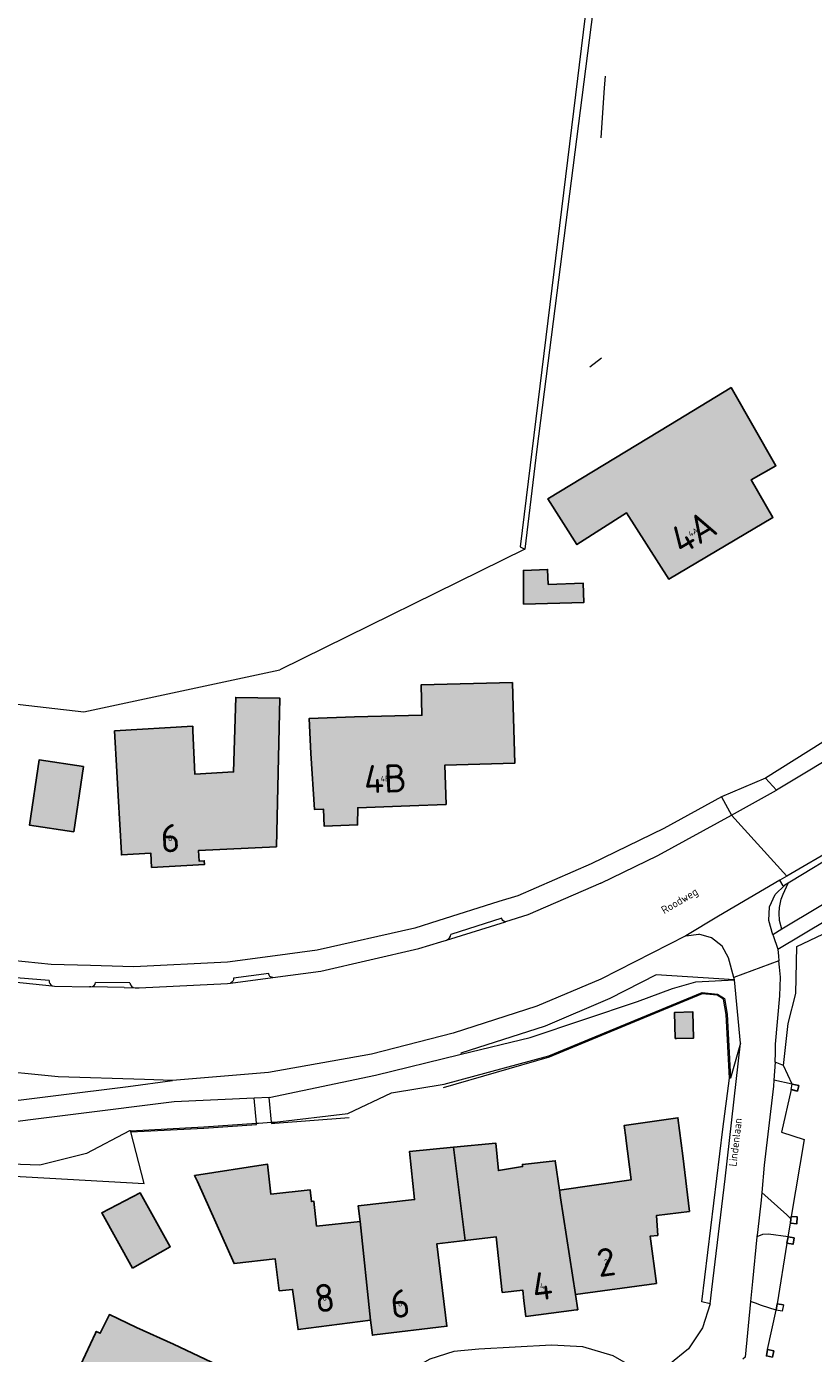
# Model space of a CAD drawing. Header units: metres. Extents: x 191562 to 192551, y 309453 to 310109.
# Tile 36 of 49: x 192133 to 192203, y 309780 to 309898. Entities that reach past the tile are written whole.
import ezdxf
from ezdxf.enums import TextEntityAlignment as Align

# ---------------------------------------------------------------- set-up
doc = ezdxf.new("R2010")
doc.units = ezdxf.units.M
for name, color, linetype, lineweight in [('B-WE-GR-BEPLANTING_CULTUUR_BODEMBEDEKKER-GV', 253, 'Continuous', 9), ('B-WE-GR-BEPLANTING_CULTUUR_HEESTERS-GV', 253, 'Continuous', 9), ('B-WE-GR-HAAG-G', 253, 'GR-HAAG1', 9), ('B-WE-GR-HAAG-GV', 253, 'Continuous', 9), ('B-WE-GW-TALUD_KRUIN-G', 253, 'Continuous', 9), ('B-WE-IE-TERREINAFSCHEIDING_KUNSTMATIG_HEKWERK-G', 253, 'IE-TERREINAFSCHEIDING-KUNSTMATIG', 9), ('B-WE-IE-TERREINAFSCHEIDING_KUNSTMATIG_MUUR-GV', 250, 'Continuous', 25), ('B-WE-OG-BEBOUWING-GV', 250, 'Continuous', 25), ('B-WE-OG-BEBOUWING-T18', 1, 'Continuous', 25), ('B-WE-OG-TERREIN_BEGROEID-GV', 253, 'Continuous', 9), ('B-WE-OG-TERREIN_ERF-GV', 253, 'Continuous', 9), ('B-WE-OG-TOPOGRAFIE-T18', 2, 'Continuous', 35), ('B-WE-VH-GESLOTENVERHARDING_ASFALT-GV', 253, 'Continuous', 9), ('B-WE-VH-HALFVERHARDING_GRIND-GV', 253, 'Continuous', 9), ('B-WE-VH-OPENVERHARDING_BETONSTRAATSTEEN-GV', 253, 'Continuous', 9), ('B-WE-VH-OPENVERHARDING_SIERBESTRATING-GV', 253, 'Continuous', 9), ('B-WE-VH-OPENVERHARDING_STRAATBAKSTEEN-GV', 253, 'Continuous', 9), ('B-WE-VH-TEGEL-GV', 253, 'Continuous', 9), ('X-XX-AL-T25_1000', 1, 'Continuous', 25)]:
    doc.layers.add(name, color=color, linetype=linetype, lineweight=lineweight)
doc.layers.add('B-WE-OG-BEBOUWING-V', color=7, linetype='Continuous', lineweight=5, true_color=0xfff3f2)
doc.styles.add('NLCS-ISO-M200-T18', font='NLCS-ISO.ttf', dxfattribs={"height": 0.36})
doc.linetypes.add('GR-HAAG1', pattern='A,6,[176,NLCS.SHX,S=0.125,R=0,X=0,Y=0],-2', length=8)
doc.linetypes.add('IE-TERREINAFSCHEIDING-KUNSTMATIG', pattern='A,4,[82,NLCS.SHX,S=0.75,R=90,X=0,Y=0],4,-2', length=10)

msp = doc.modelspace()

# ---------------------------------------------------------------- hatches: boundary and pattern name
at = {"layer": 'B-WE-OG-BEBOUWING-V'}
for points in [[(192199.552, 309854.175), (192197.622, 309857.53), (192199.833, 309858.801), (192195.833, 309865.753), (192195.755, 309865.705), (192190.44, 309862.482), (192179.509, 309855.854), (192182.099, 309851.783), (192186.526, 309854.599), (192190.278, 309848.701)], [(192177.331, 309846.464), (192182.717, 309846.619), (192182.667, 309848.338), (192179.538, 309848.225), (192179.483, 309849.56), (192177.337, 309849.474)], [(192158.403, 309833.176), (192158.712, 309828.185), (192159.506, 309828.225), (192159.571, 309826.706), (192162.552, 309826.804), (192162.566, 309828.341), (192167.225, 309828.515), (192170.434, 309828.635), (192170.323, 309832.121), (192176.575, 309832.321), (192176.415, 309837.318), (192176.346, 309839.48), (192168.217, 309839.277), (192168.285, 309836.572), (192162.285, 309836.422), (192158.245, 309836.301)], [(192140.885, 309835.195), (192141.091, 309831.58), (192141.216, 309829.401), (192141.508, 309824.288), (192141.516, 309824.142), (192144.137, 309824.283), (192144.204, 309823.028), (192148.916, 309823.297), (192148.901, 309823.617), (192148.438, 309823.594), (192148.393, 309824.533), (192155.325, 309824.866), (192155.633, 309838.083), (192151.707, 309838.162), (192151.506, 309831.526), (192148.051, 309831.329), (192147.881, 309835.179), (192147.863, 309835.593)], [(192138.148, 309832.007), (192134.198, 309832.611), (192133.32, 309826.794), (192137.261, 309826.199)], [(192190.839, 309807.791), (192190.982, 309807.792), (192192.474, 309807.807), (192192.429, 309810.127), (192192.428, 309810.15), (192190.789, 309810.093)], [(192180.542, 309794.272), (192180.64, 309793.591), (192181.986, 309784.975), (192189.177, 309785.964), (192188.616, 309790.167), (192189.295, 309790.242), (192189.178, 309792.018), (192192.128, 309792.377), (192191.524, 309797.34), (192191.091, 309800.723), (192186.311, 309800.043), (192186.448, 309798.961), (192186.455, 309798.901), (192186.923, 309795.189)], [(192171.111, 309798.099), (192172.155, 309789.804), (192174.9, 309790.129), (192175.451, 309785.177), (192177.27, 309785.379), (192177.381, 309784.418), (192177.541, 309783.037), (192182.075, 309783.608), (192182.175, 309783.621), (192181.986, 309784.975), (192180.64, 309793.591), (192180.542, 309794.272), (192180.164, 309796.9), (192177.235, 309796.567), (192177.251, 309796.379), (192175.107, 309796.015), (192174.867, 309798.466)], [(192162.788, 309791.485), (192163.701, 309782.689), (192163.874, 309781.356), (192164.063, 309781.379), (192170.513, 309782.159), (192169.624, 309789.505), (192172.155, 309789.804), (192171.111, 309798.099), (192167.177, 309797.714), (192167.636, 309793.445), (192162.604, 309792.869)], [(192148.282, 309795.037), (192151.552, 309787.735), (192155.203, 309788.163), (192155.581, 309785.315), (192156.76, 309785.444), (192157.255, 309781.861), (192163.701, 309782.689), (192162.788, 309791.485), (192158.902, 309791.071), (192158.666, 309793.285), (192158.443, 309793.26), (192158.319, 309794.317), (192154.813, 309793.928), (192154.539, 309796.579), (192148.038, 309795.581)], [(192142.487, 309787.333), (192145.857, 309789.242), (192143.196, 309794.035), (192139.759, 309792.248)], [(192137.695, 309778.334), (192140.322, 309777.095), (192146.622, 309774.123), (192148.278, 309773.377), (192148.412, 309773.661), (192148.686, 309773.524), (192148.862, 309773.875), (192148.58, 309774.016), (192150.681, 309778.417), (192146.15, 309780.572), (192142.867, 309782.032), (192140.445, 309783.194), (192139.617, 309781.533), (192139.274, 309781.691), (192139.202, 309781.537), (192137.863, 309778.691)]]:
    msp.add_hatch(color=256, dxfattribs=at).paths.add_polyline_path(points)

# ---------------------------------------------------------------- linework, layer by layer
at = {"layer": 'B-WE-GR-BEPLANTING_CULTUUR_BODEMBEDEKKER-GV'}
msp.add_lwpolyline([(192171.797, 309806.378), (192177.918, 309807.866), (192187.507, 309811.087), (192190.604, 309812.248), (192192.698, 309812.828), (192196.124, 309812.997), (192189.147, 309813.445), (192185.028, 309811.35), (192179.264, 309808.882), (192171.755, 309806.491)], close=True, dxfattribs=at)
for points in [[(192196.677, 309807.384), (192196.124, 309812.997)], [(192195.248, 309811.355), (192195.493, 309809.942), (192195.789, 309804.253)], [(192153.544, 309800.239), (192153.341, 309802.478), (192146.207, 309802.131), (192128.66, 309799.939), (192127.378, 309800.163), (192121.502, 309801.192), (192115.546, 309802.531), (192109.903, 309803.99), (192109.428, 309804.113), (192108.734, 309804.487), (192107.914, 309804.929)], [(192201.174, 309803.23), (192201.286, 309803.726), (192199.651, 309804.061), (192199.619, 309803.541), (192198.772, 309796.497), (192198.567, 309794.081)], [(192142.35, 309799.464), (192142.324, 309799.562), (192142.223, 309799.557), (192138.403, 309797.54), (192134.249, 309796.517), (192127.281, 309796.727), (192123.562, 309797.101), (192123.54, 309797.003)], [(192142.324, 309799.562), (192148.845, 309799.911)], [(192154.872, 309800.326), (192155.17, 309800.345)], [(192200.92, 309790.129), (192199.172, 309790.363), (192198.632, 309790.33), (192198.13, 309790.119), (192197.744, 309786.133), (192197.569, 309784.375)]]:
    msp.add_lwpolyline(points, dxfattribs=at)
at = {"layer": 'B-WE-GR-BEPLANTING_CULTUUR_HEESTERS-GV'}
for points in [[(192199.984, 309815.748), (192200.048, 309815.108), (192200.088, 309814.709)], [(192193.977, 309784.156), (192194.118, 309785.444), (192195.3, 309795.289), (192196.677, 309807.384), (192195.789, 309804.253), (192195.689, 309804.247)]]:
    msp.add_lwpolyline(points, dxfattribs=at)
at = {"layer": 'B-WE-GR-HAAG-G'}
for points in [[(192320.587, 309903.151), (192317.191, 309902.19), (192307.696, 309898.499), (192306.325, 309897.876), (192301.995, 309895.91), (192300.201, 309895.953), (192290.83, 309892.226), (192277.122, 309884.822), (192267.071, 309879.115), (192249.727, 309868.983), (192237.766, 309860.347), (192222.318, 309846.644), (192216.266, 309842.373), (192210.399, 309838.183), (192198.9, 309830.984)], [(192183.521, 309899.257), (192178.538, 309860.275), (192177.455, 309851.382), (192155.626, 309840.614)], [(192184.608, 309893.5), (192184.54, 309892.459), (192184.215, 309887.996)], [(192183.239, 309867.615), (192184.276, 309868.403)], [(192201.691, 309815.992), (192204.016, 309817.067)], [(192201.595, 309811.795), (192201.691, 309815.992)], [(192195.689, 309804.247), (192195.393, 309809.93), (192195.158, 309811.293), (192194.579, 309811.638), (192193.261, 309811.772), (192179.624, 309806.136), (192170.189, 309803.381)], [(192200.905, 309809.114), (192201.595, 309811.795)], [(192200.49, 309805.367), (192200.905, 309809.114)], [(192195.111, 309799.71), (192195.689, 309804.247)], [(192201.174, 309803.23), (192200.337, 309799.445), (192202.338, 309798.784), (192201.182, 309791.933)], [(192154.872, 309800.326), (192154.879, 309800.226), (192155.178, 309800.245), (192161.82, 309800.76)], [(192142.35, 309799.464), (192148.851, 309799.811), (192153.551, 309800.14), (192153.544, 309800.239)], [(192193.239, 309784.332), (192195.111, 309799.71)], [(192143.551, 309794.856), (192142.35, 309799.464)], [(192200.813, 309789.559), (192199.953, 309784.162)], [(192193.977, 309784.156), (192193.239, 309784.332)]]:
    msp.add_lwpolyline(points, dxfattribs=at)
at = {"layer": 'B-WE-GR-HAAG-GV'}
msp.add_lwpolyline([(192183.521, 309899.257), (192183.888, 309901.982), (192183.205, 309902.074), (192183.179, 309901.816), (192177.046, 309851.587), (192177.455, 309851.382)], dxfattribs=at)
at = {"layer": 'B-WE-GW-TALUD_KRUIN-G'}
for points in [[(192155.17, 309800.345), (192161.682, 309801.092), (192165.579, 309802.952), (192170.276, 309803.732), (192179.592, 309806.231), (192193.246, 309811.874), (192194.611, 309811.735), (192195.248, 309811.355)], [(192148.845, 309799.911), (192153.544, 309800.239)]]:
    msp.add_lwpolyline(points, dxfattribs=at)
at = {"layer": 'B-WE-IE-TERREINAFSCHEIDING_KUNSTMATIG_HEKWERK-G'}
for points in [[(192123.173, 309838.597), (192138.16, 309836.893), (192155.626, 309840.614)], [(192131.454, 309795.565), (192143.551, 309794.856)]]:
    msp.add_lwpolyline(points, dxfattribs=at)
at = {"layer": 'B-WE-IE-TERREINAFSCHEIDING_KUNSTMATIG_MUUR-GV'}
for points in [[(192201.174, 309803.23), (192201.743, 309803.103), (192201.855, 309803.599), (192201.286, 309803.726)], [(192200.496, 309784.059), (192199.953, 309784.162), (192199.846, 309783.592)]]:
    msp.add_lwpolyline(points, dxfattribs=at)
for points in [[(192201.182, 309791.933), (192201.169, 309791.736), (192201.142, 309791.323), (192201.692, 309791.287), (192201.733, 309791.897)], [(192201.463, 309790.027), (192200.92, 309790.129), (192200.813, 309789.559), (192201.356, 309789.456)], [(192199.63, 309779.981), (192199.086, 309780.084), (192198.98, 309779.513), (192199.523, 309779.41)]]:
    msp.add_lwpolyline(points, close=True, dxfattribs=at)
at = {"layer": 'B-WE-OG-BEBOUWING-GV'}
for points in [[(192199.552, 309854.175), (192197.622, 309857.53), (192199.833, 309858.801), (192195.833, 309865.753), (192195.755, 309865.705), (192190.44, 309862.482), (192179.509, 309855.854), (192182.099, 309851.783), (192186.526, 309854.599), (192190.278, 309848.701)], [(192177.331, 309846.464), (192182.717, 309846.619), (192182.667, 309848.338), (192179.538, 309848.225), (192179.483, 309849.56), (192177.337, 309849.474)], [(192158.403, 309833.176), (192158.712, 309828.185), (192159.506, 309828.225), (192159.571, 309826.706), (192162.552, 309826.804), (192162.566, 309828.341), (192167.225, 309828.515), (192170.434, 309828.635), (192170.323, 309832.121), (192176.575, 309832.321), (192176.415, 309837.318), (192176.346, 309839.48), (192168.217, 309839.277), (192168.285, 309836.572), (192162.285, 309836.422), (192158.245, 309836.301)], [(192140.885, 309835.195), (192141.091, 309831.58), (192141.216, 309829.401), (192141.508, 309824.288), (192141.516, 309824.142), (192144.137, 309824.283), (192144.204, 309823.028), (192148.916, 309823.297), (192148.901, 309823.617), (192148.438, 309823.594), (192148.393, 309824.533), (192155.325, 309824.866), (192155.633, 309838.083), (192151.707, 309838.162), (192151.506, 309831.526), (192148.051, 309831.329), (192147.881, 309835.179), (192147.863, 309835.593)], [(192138.148, 309832.007), (192134.198, 309832.611), (192133.32, 309826.794), (192137.261, 309826.199)], [(192190.839, 309807.791), (192190.982, 309807.792), (192192.474, 309807.807), (192192.429, 309810.127), (192192.428, 309810.15), (192190.789, 309810.093)], [(192180.542, 309794.272), (192180.64, 309793.591), (192181.986, 309784.975), (192189.177, 309785.964), (192188.616, 309790.167), (192189.295, 309790.242), (192189.178, 309792.018), (192192.128, 309792.377), (192191.524, 309797.34), (192191.091, 309800.723), (192186.311, 309800.043), (192186.448, 309798.961), (192186.455, 309798.901), (192186.923, 309795.189)], [(192171.111, 309798.099), (192172.155, 309789.804), (192174.9, 309790.129), (192175.451, 309785.177), (192177.27, 309785.379), (192177.381, 309784.418), (192177.541, 309783.037), (192182.075, 309783.608), (192182.175, 309783.621), (192181.986, 309784.975), (192180.64, 309793.591), (192180.542, 309794.272), (192180.164, 309796.9), (192177.235, 309796.567), (192177.251, 309796.379), (192175.107, 309796.015), (192174.867, 309798.466)], [(192162.788, 309791.485), (192163.701, 309782.689), (192163.874, 309781.356), (192164.063, 309781.379), (192170.513, 309782.159), (192169.624, 309789.505), (192172.155, 309789.804), (192171.111, 309798.099), (192167.177, 309797.714), (192167.636, 309793.445), (192162.604, 309792.869)], [(192148.282, 309795.037), (192151.552, 309787.735), (192155.203, 309788.163), (192155.581, 309785.315), (192156.76, 309785.444), (192157.255, 309781.861), (192163.701, 309782.689), (192162.788, 309791.485), (192158.902, 309791.071), (192158.666, 309793.285), (192158.443, 309793.26), (192158.319, 309794.317), (192154.813, 309793.928), (192154.539, 309796.579), (192148.038, 309795.581)], [(192142.487, 309787.333), (192145.857, 309789.242), (192143.196, 309794.035), (192139.759, 309792.248)], [(192137.695, 309778.334), (192140.322, 309777.095), (192146.622, 309774.123), (192148.278, 309773.377), (192148.412, 309773.661), (192148.686, 309773.524), (192148.862, 309773.875), (192148.58, 309774.016), (192150.681, 309778.417), (192146.15, 309780.572), (192142.867, 309782.032), (192140.445, 309783.194), (192139.617, 309781.533), (192139.274, 309781.691), (192139.202, 309781.537), (192137.863, 309778.691)]]:
    msp.add_lwpolyline(points, close=True, dxfattribs=at)
at = {"layer": 'B-WE-OG-TERREIN_BEGROEID-GV'}
msp.add_lwpolyline([(192214.489, 309830.091), (192210.425, 309827.394), (192201.207, 309821.803), (192200.917, 309821.627)], dxfattribs=at)
at = {"layer": 'B-WE-OG-TERREIN_ERF-GV'}
for points in [[(192186.526, 309854.599), (192182.099, 309851.783), (192179.509, 309855.854), (192190.44, 309862.482), (192195.755, 309865.705), (192195.833, 309865.753), (192199.833, 309858.801), (192197.622, 309857.53), (192199.552, 309854.175), (192190.278, 309848.701)], [(192177.331, 309846.464), (192177.337, 309849.474), (192179.483, 309849.56), (192179.538, 309848.225), (192182.667, 309848.338), (192182.717, 309846.619)], [(192168.217, 309839.277), (192176.346, 309839.48), (192176.415, 309837.318), (192176.575, 309832.321), (192170.323, 309832.121), (192170.434, 309828.635), (192167.225, 309828.515), (192162.566, 309828.341), (192162.552, 309826.804), (192159.571, 309826.706), (192159.506, 309828.225), (192158.712, 309828.185), (192158.403, 309833.176), (192158.245, 309836.301), (192162.285, 309836.422), (192168.285, 309836.572)], [(192141.216, 309829.401), (192141.091, 309831.58), (192140.885, 309835.195), (192147.863, 309835.593), (192147.881, 309835.179), (192148.051, 309831.329), (192151.506, 309831.526), (192151.707, 309838.162), (192155.633, 309838.083), (192155.325, 309824.866), (192148.393, 309824.533), (192148.438, 309823.594), (192148.901, 309823.617), (192148.916, 309823.297), (192144.204, 309823.028), (192144.137, 309824.283), (192141.516, 309824.142), (192141.508, 309824.288)], [(192138.148, 309832.007), (192137.261, 309826.199), (192133.32, 309826.794), (192134.198, 309832.611)], [(192192.428, 309810.15), (192192.429, 309810.127), (192192.474, 309807.807), (192190.982, 309807.792), (192190.839, 309807.791), (192190.789, 309810.093)], [(192163.701, 309782.689), (192157.255, 309781.861), (192156.76, 309785.444), (192155.581, 309785.315), (192155.203, 309788.163), (192151.552, 309787.735), (192148.282, 309795.037), (192148.038, 309795.581), (192154.539, 309796.579), (192154.813, 309793.928), (192158.319, 309794.317), (192158.443, 309793.26), (192158.666, 309793.285), (192158.902, 309791.071), (192162.788, 309791.485), (192162.604, 309792.869), (192167.636, 309793.445), (192167.177, 309797.714), (192171.111, 309798.099), (192174.867, 309798.466), (192175.107, 309796.015), (192177.251, 309796.379), (192177.235, 309796.567), (192180.164, 309796.9), (192180.542, 309794.272), (192186.923, 309795.189), (192186.455, 309798.901), (192186.448, 309798.961), (192186.311, 309800.043), (192191.091, 309800.723), (192191.524, 309797.34), (192192.128, 309792.377), (192189.178, 309792.018), (192189.295, 309790.242), (192188.616, 309790.167), (192189.177, 309785.964), (192181.986, 309784.975), (192182.175, 309783.621), (192182.075, 309783.608), (192177.541, 309783.037), (192177.381, 309784.418), (192177.27, 309785.379), (192175.451, 309785.177), (192174.9, 309790.129), (192172.155, 309789.804), (192169.624, 309789.505), (192170.513, 309782.159), (192164.063, 309781.379), (192163.874, 309781.356)], [(192143.196, 309794.035), (192145.857, 309789.242), (192142.487, 309787.333), (192139.759, 309792.248)]]:
    msp.add_lwpolyline(points, close=True, dxfattribs=at)
for points in [[(192137.863, 309778.691), (192139.202, 309781.537), (192139.274, 309781.691), (192139.617, 309781.533), (192140.445, 309783.194), (192142.867, 309782.032), (192146.15, 309780.572), (192150.681, 309778.417)], [(192200.496, 309784.059), (192200.39, 309783.489), (192199.846, 309783.592)]]:
    msp.add_lwpolyline(points, dxfattribs=at)
at = {"layer": 'B-WE-VH-GESLOTENVERHARDING_ASFALT-GV'}
for points in [[(192238.032, 309855.805), (192236.648, 309857.253), (192233.566, 309854.583), (192226.166, 309847.698), (192219.371, 309842.137), (192217.984, 309841.188), (192206.64, 309833.981), (192199.891, 309829.903)], [(192200.803, 309822.249), (192195.876, 309827.685)], [(192184.233, 309821.606), (192177.727, 309818.787), (192175.744, 309818.177)], [(192200.369, 309817.514), (192200.154, 309818.293), (192200.113, 309818.962), (192200.137, 309819.453), (192200.293, 309820.186), (192200.469, 309820.649), (192200.917, 309821.627), (192200.628, 309821.452)], [(192141.773, 309812.319), (192138.798, 309812.382), (192138.663, 309812.385)], [(192153.544, 309800.239), (192153.723, 309800.252), (192154.872, 309800.326), (192154.672, 309802.533), (192153.341, 309802.478)]]:
    msp.add_lwpolyline(points, dxfattribs=at)
msp.add_lwpolyline([(192199.559, 309817.029), (192199.577, 309816.963), (192199.984, 309815.748), (192210.98, 309822.299), (192218.225, 309826.685), (192217.587, 309827.838), (192200.369, 309817.514)], close=True, dxfattribs=at)
at = {"layer": 'B-WE-VH-HALFVERHARDING_GRIND-GV'}
for points in [[(192201.169, 309791.736), (192200.795, 309792.073), (192198.567, 309794.081), (192198.509, 309793.398), (192198.176, 309790.494), (192198.13, 309790.119)], [(192200.92, 309790.129), (192201.142, 309791.323)]]:
    msp.add_lwpolyline(points, dxfattribs=at)
at = {"layer": 'B-WE-VH-OPENVERHARDING_BETONSTRAATSTEEN-GV'}
msp.add_lwpolyline([(192199.086, 309780.084), (192199.846, 309783.592), (192198.53, 309784.001), (192198.011, 309784.207), (192197.569, 309784.375), (192197.077, 309779.414), (192196.884, 309779.214)], dxfattribs=at)
at = {"layer": 'B-WE-VH-OPENVERHARDING_SIERBESTRATING-GV'}
msp.add_lwpolyline([(192194.976, 309829.296), (192195.876, 309827.685), (192199.891, 309829.903), (192198.9, 309830.984)], close=True, dxfattribs=at)
msp.add_lwpolyline([(192199.559, 309817.029), (192199.204, 309818.305), (192199.258, 309819.513), (192199.756, 309820.614), (192200.628, 309821.452), (192200.487, 309821.386), (192200.182, 309821.889), (192194.717, 309818.691), (192191.791, 309816.941), (192192.967, 309817.067)], dxfattribs=at)
at = {"layer": 'B-WE-VH-OPENVERHARDING_STRAATBAKSTEEN-GV'}
for points in [[(192243.91, 309846.869), (192243.464, 309847.467), (192240.716, 309845.846), (192234.662, 309842.883), (192228.79, 309839.896), (192227.38, 309839.178), (192224.523, 309837.506), (192222.387, 309836.013), (192219.345, 309833.888), (192213.9, 309830.274), (192205.282, 309824.848), (192200.803, 309822.249), (192200.182, 309821.889)], [(192175.394, 309818.516), (192170.871, 309817.048)], [(192170.482, 309816.558), (192175.744, 309818.177)], [(192199.751, 309805.676), (192199.804, 309806.525), (192199.783, 309807.287), (192200.185, 309811.594), (192200.235, 309813.251), (192200.147, 309814.13), (192200.088, 309814.709), (192196.066, 309813.214)], [(192109.353, 309806.332), (192109.762, 309806.112), (192112.905, 309805.391), (192117.676, 309804.271), (192124.534, 309802.776), (192127.839, 309802.151), (192129.202, 309801.893), (192142.128, 309803.523), (192146.075, 309804.036), (192143.562, 309804.121), (192135.869, 309804.38), (192129.28, 309805.035), (192122.521, 309806.133), (192116.794, 309807.444), (192111.198, 309808.88), (192106.453, 309810.333), (192098.933, 309812.733), (192096.47, 309813.519)], [(192129.855, 309813.032), (192135.331, 309812.474)], [(192135.082, 309812.95), (192130.264, 309813.329)], [(192142.262, 309812.744), (192139.203, 309812.771)], [(192151.233, 309812.717), (192155.017, 309813.216)], [(192154.647, 309813.582), (192151.512, 309813.159)], [(192141.773, 309812.319), (192142.738, 309812.299)], [(192201.286, 309803.726), (192200.49, 309805.367), (192199.751, 309805.676), (192199.651, 309804.061)], [(192193.977, 309784.156), (192193.301, 309782.003), (192192.038, 309780.134), (192190.292, 309778.705), (192188.21, 309777.835), (192187.761, 309778.131)]]:
    msp.add_lwpolyline(points, dxfattribs=at)
for points in [[(192175.744, 309818.177, -0.3584693), (192175.394, 309818.516)], [(192151.512, 309813.159, -0.2595782), (192151.233, 309812.717)], [(192155.017, 309813.216, -0.464675), (192154.647, 309813.582)]]:
    msp.add_lwpolyline(points, format="xyb", dxfattribs=at)
at = {"layer": 'B-WE-VH-TEGEL-GV'}
for points in [[(192194.976, 309829.296), (192189.83, 309826.484), (192183.368, 309823.33), (192176.821, 309820.502), (192175.152, 309819.975), (192169.716, 309818.26), (192167.669, 309817.614), (192158.959, 309815.654), (192154.778, 309815.094), (192150.961, 309814.582), (192142.628, 309814.171), (192141.649, 309814.199), (192138.75, 309814.281), (192135.251, 309814.38), (192128.261, 309815.083), (192121.772, 309816.164), (192120.916, 309816.279), (192120.608, 309816.321), (192120.299, 309816.398)], [(192184.233, 309821.606), (192189.313, 309824.075), (192195.876, 309827.685)], [(192191.791, 309816.941), (192184.219, 309813.066), (192178.527, 309810.661), (192171.077, 309808.248), (192163.807, 309806.387), (192154.612, 309804.756), (192146.075, 309804.036)], [(192155.017, 309813.216), (192159.295, 309813.78), (192168.016, 309815.8), (192169.971, 309816.401), (192170.482, 309816.558)], [(192196.124, 309812.997), (192196.066, 309813.214), (192195.602, 309814.967), (192195.027, 309816), (192194.102, 309816.737), (192192.967, 309817.067)], [(192142.738, 309812.299), (192143.092, 309812.291), (192150.963, 309812.681), (192151.233, 309812.717)], [(192135.331, 309812.474), (192135.542, 309812.452), (192138.663, 309812.385)], [(192154.672, 309802.533), (192164.152, 309804.52), (192171.669, 309806.347), (192171.797, 309806.378)], [(192187.312, 309777.571), (192187.761, 309778.131), (192185.327, 309779.536), (192182.63, 309780.327), (192179.823, 309780.46), (192173.359, 309780.129), (192171.135, 309779.899), (192169.006, 309779.218), (192167.061, 309778.114), (192165.385, 309776.635), (192165.882, 309776.153)]]:
    msp.add_lwpolyline(points, dxfattribs=at)
for points in [[(192170.482, 309816.558, 0.2583666), (192170.871, 309817.048)], [(192135.082, 309812.95, 0.3130742), (192135.331, 309812.474)], [(192138.798, 309812.382, 0.4005456), (192139.203, 309812.771)], [(192142.262, 309812.744, 0.3724015), (192142.738, 309812.299)]]:
    msp.add_lwpolyline(points, format="xyb", dxfattribs=at)

# ---------------------------------------------------------------- texts
at = {"layer": 'B-WE-OG-BEBOUWING-T18', "style": 'NLCS-ISO-M200-T18'}
for s, rotation, p in [('4A', 30.5, (192192.457, 309852.89)), ('4B', 2.1, (192165.029, 309830.935)), ('6', 3.3, (192145.863, 309825.626)), ('2', 7.8, (192184.697, 309787.871)), ('4', 7.2, (192179.001, 309785.74)), ('8', 7.3, (192159.615, 309784.684)), ('6', 6.9, (192166.342, 309784.172))]:
    msp.add_text(s, height=0.5, rotation=rotation, dxfattribs=at).set_placement(p, align=Align.MIDDLE)
at = {"layer": 'B-WE-OG-TOPOGRAFIE-T18', "style": 'NLCS-ISO-M200-T18'}
for s, rotation, p in [('Roodweg', 30.58216, (192191.294, 309819.97)), ('Lindenlaan', 83.4, (192196.214, 309798.546))]:
    msp.add_text(s, height=0.7, rotation=rotation, dxfattribs=at).set_placement(p, align=Align.MIDDLE)
at = {"layer": 'X-XX-AL-T25_1000', "style": 'NLCS-ISO-M200-T18'}
for s, rotation, p in [('4A', 30.5, (192192.457, 309852.89)), ('4B', 2.1, (192165.029, 309830.935)), ('6', 3.3, (192145.863, 309825.626)), ('2', 7.8, (192184.697, 309787.871)), ('4', 7.2, (192179.001, 309785.74)), ('8', 7.3, (192159.615, 309784.684)), ('6', 6.9, (192166.342, 309784.172))]:
    msp.add_text(s, height=2.5, rotation=rotation, dxfattribs=at).set_placement(p, align=Align.MIDDLE)

doc.saveas('drawing.dxf')
